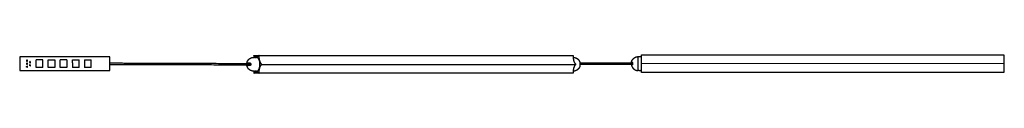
# Model space of a CAD drawing. Header units: millimetres. Extents: x 1654 to 4515, y 2767 to 2798.
# Tile 1 of 2: x 1654 to 3284, y 2767 to 2798. Entities that reach past the tile are written whole.
import ezdxf

# ---------------------------------------------------------------- set-up
doc = ezdxf.new("R2010")
doc.units = ezdxf.units.MM
doc.layers.add('Capa 01', color=7, linetype='Continuous')
doc.layers.add('Make2D$Visible$Curvas', color=7, linetype='Continuous')

msp = doc.modelspace()

# ---------------------------------------------------------------- linework, layer by layer
at = {"layer": 'Capa 01'}
for p, q in [((2054.4, 2781.7), (2574.1, 2781.7)), ((2683.1, 2782.9), (3283.1, 2783.5))]:
    msp.add_line(p, q, dxfattribs=at)
at = {"layer": 'Make2D$Visible$Curvas', "color": 7, "lineweight": -3}
for points, degree in [([(1654.1, 2794), (1654.1, 2771.5)], 1), ([(1803.1, 2794), (1654.1, 2794)], 1), ([(1681.3, 2776.3), (1681.3, 2789.3)], 1), ([(1692.3, 2789.3), (1681.3, 2789.3)], 1), ([(1692.3, 2776.3), (1692.3, 2789.3)], 1), ([(1701.3, 2789.3), (1712.3, 2789.3)], 1), ([(1701.3, 2776.3), (1701.3, 2789.3)], 1), ([(1712.3, 2789.3), (1712.3, 2776.3)], 1), ([(1721.3, 2776.3), (1721.3, 2789.3)], 1), ([(1732.3, 2789.3), (1721.3, 2789.3)], 1), ([(1732.3, 2789.3), (1732.3, 2776.3)], 1), ([(1741.3, 2784.2), (1741.3, 2789.3)], 1), ([(1741.3, 2789.3), (1752.3, 2789.3)], 1), ([(1752.3, 2776.3), (1752.3, 2789.3)], 1), ([(1761.3, 2789.3), (1772.3, 2789.3)], 1), ([(1761.3, 2789.3), (1761.3, 2776.3)], 1), ([(1772.3, 2776.3), (1772.3, 2789.3)], 1), ([(1803.1, 2771.5), (1803.1, 2794)], 1), ([(2041.5, 2793.3), (2042.8, 2793.3)], 1), ([(2041.7, 2795.9), (2041.7, 2795.4)], 1), ([(2042, 2796.4), (2050.1, 2796.4)], 1), ([(2042.3, 2796.1), (2042.1, 2796.3)], 1), ([(2045, 2793.3), (2045, 2793.3)], 1), ([(2045, 2793.3), (2046, 2793.3)], 1), ([(2050, 2796.3), (2049.8, 2796.1)], 1), ([(2050.1, 2796.4), (2569.7, 2796.4)], 1), ([(2050.4, 2795.4), (2050.4, 2795.9)], 1), ([(2570, 2795.9), (2570, 2795.4)], 1), ([(2570.1, 2793.3), (2570.2, 2793.3)], 1), ([(2677.8, 2794.5), (2679.3, 2794.5)], 1), ([(2681.8, 2794.5), (2683.1, 2794.5)], 1), ([(2683.1, 2797.5), (3283.1, 2797.5)], 1), ([(2683.1, 2796.5), (2683.1, 2797)], 1), ([(3283.1, 2797), (3283.1, 2796.5)], 1), ([(3283.1, 2794.5), (3284.3, 2794.5)], 1), ([(1654.1, 2771.5), (1803.1, 2771.5)], 1), ([(1692.3, 2776.3), (1681.3, 2776.3)], 1), ([(1712.3, 2776.3), (1701.3, 2776.3)], 1), ([(1732.3, 2776.3), (1721.3, 2776.3)], 1), ([(1741.3, 2784.2), (1741.3, 2776.3)], 1), ([(1752.3, 2776.3), (1741.3, 2776.3)], 1), ([(1772.3, 2776.3), (1761.3, 2776.3)], 1), ([(2045, 2770.3), (2045, 2770.4)], 1), ([(2054.3, 2782.2), (2054.1, 2782.4)], 1), ([(2054.1, 2781.1), (2054.3, 2781.3)], 1), ([(2573.7, 2782.4), (2573.9, 2782.2)], 1), ([(2573.9, 2781.3), (2573.7, 2781.1)], 1), ([(2581.4, 2784.4), (2668.2, 2784.4)], 1), ([(2581.5, 2783.7), (2581.5, 2783.7), (2581.5, 2783.8), (2581.5, 2783.8)], 3), ([(2668.2, 2781.6), (2581.7, 2781.6)], 1), ([(2679.3, 2771.5), (2677.8, 2771.5)], 1), ([(2683.1, 2771.5), (2681.8, 2771.5)], 1), ([(2683.1, 2783.3), (2683.1, 2783.5)], 1), ([(2683.1, 2782.2), (2683.1, 2782.4)], 1), ([(3283.1, 2783.5), (3283.1, 2783.3)], 1), ([(3283.1, 2782.4), (3283.1, 2782.2)], 1), ([(3284.3, 2771.5), (3283.1, 2771.5)], 1), ([(2042.8, 2770.3), (2041.5, 2770.3)], 1), ([(2041.7, 2768.1), (2041.7, 2767.6)], 1), ([(2050.1, 2767.1), (2042, 2767.1)], 1), ([(2042.1, 2767.2), (2042.3, 2767.4)], 1), ([(2046, 2770.3), (2045, 2770.3)], 1), ([(2045.1, 2770.4), (2045.1, 2770.4)], 1), ([(2049.8, 2767.4), (2050, 2767.2)], 1), ([(2569.7, 2767.1), (2050.1, 2767.1)], 1), ([(2050.4, 2767.6), (2050.4, 2768.1)], 1), ([(2570, 2768.1), (2570, 2767.6)], 1), ([(2570.2, 2770.3), (2570.1, 2770.3)], 1), ([(2683.1, 2768.7), (2683.1, 2769.2)], 1), ([(3283.1, 2768.2), (2683.1, 2768.2)], 1), ([(3283.1, 2769.2), (3283.1, 2768.7)], 1)]:
    msp.add_open_spline(points, degree=degree, dxfattribs=at)
for points, weights, degree, knots in [([(1666.3, 2788.7), (1665.4, 2788.7), (1665.4, 2787.8), (1665.4, 2786.9), (1666.3, 2786.9)], [1, 0.707106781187, 1, 0.707106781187, 1], 2, [0, 0, 0, 1.413717, 1.413717, 2.827433, 2.827433, 2.827433]), ([(1666.3, 2786.9), (1667.2, 2786.9), (1667.2, 2787.8), (1667.2, 2788.7), (1666.3, 2788.7)], [1, 0.707106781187, 1, 0.707106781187, 1], 2, [0, 0, 0, 1.413717, 1.413717, 2.827433, 2.827433, 2.827433]), ([(2030.1, 2783.7), (2030.3, 2784.5), (2030.5, 2785.3), (2030.8, 2786.1), (2031.4, 2787.5), (2032.2, 2788.9), (2033.4, 2790), (2034.5, 2791.1), (2035.8, 2792), (2037.3, 2792.5), (2038.5, 2793), (2039.8, 2793.3), (2041.1, 2793.3), (2041.3, 2793.3), (2041.4, 2793.3), (2041.5, 2793.3)], [0.817145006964, 0.799264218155, 0.784540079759, 0.772972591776, 0.75177816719, 0.741180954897, 0.741180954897, 0.741180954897, 0.75177816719, 0.772972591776, 0.792400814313, 0.820733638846, 0.857971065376, 0.857971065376, 0.857971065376, 0.857971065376], 3, [1.980737, 1.980737, 1.980737, 1.980737, 4.360741, 4.360741, 4.360741, 9.090509, 9.090509, 9.090509, 13.820276, 13.820276, 13.820276, 17.834534, 17.834534, 17.834534, 18.175398, 18.175398, 18.175398, 18.175398]), ([(2046, 2770.3), (2051.8, 2770.3), (2051.8, 2781.8), (2051.8, 2793.3), (2046, 2793.3)], [1, 0.707106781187, 1, 0.707106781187, 1], 2, [0, 0, 0, 18.064158, 18.064158, 36.128316, 36.128316, 36.128316]), ([(2570.2, 2793.3), (2570.3, 2793.3), (2570.4, 2793.3), (2570.5, 2793.3), (2571.9, 2793.3), (2573.2, 2793), (2574.4, 2792.5), (2575.9, 2792), (2577.2, 2791.1), (2578.3, 2790), (2579.5, 2788.9), (2580.3, 2787.5), (2580.9, 2786.1), (2581.2, 2785.3), (2581.4, 2784.5), (2581.5, 2783.7)], [0.857971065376, 0.857971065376, 0.857971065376, 0.857971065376, 0.820733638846, 0.792400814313, 0.772972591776, 0.75177816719, 0.741180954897, 0.741180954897, 0.741180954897, 0.75177816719, 0.772972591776, 0.784540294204, 0.799264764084, 0.817146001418], 3, [-0.340865, -0.340865, -0.340865, -0.340865, 0, 0, 0, 4.014257, 4.014257, 4.014257, 8.744025, 8.744025, 8.744025, 13.473793, 13.473793, 13.473793, 15.853841, 15.853841, 15.853841, 15.853841]), ([(2666.6, 2785.2), (2666.8, 2786.2), (2667.2, 2787.2), (2668, 2789.4), (2669.7, 2791.1), (2671, 2792.4), (2672.6, 2793.2)], [0.931934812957, 0.907122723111, 0.890165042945, 0.853553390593, 0.853553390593, 0.853553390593, 0.874965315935], 2, [2.355097, 2.355097, 2.355097, 4.387102, 4.387102, 9.150558, 9.150558, 12.7934, 12.7934, 12.7934]), ([(2672.6, 2793.2), (2673.1, 2793.5), (2673.6, 2793.7), (2675.7, 2794.5), (2677.8, 2794.5)], [0.874965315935, 0.88155206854, 0.890165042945, 0.926776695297, 1], 2, [12.7934, 12.7934, 12.7934, 13.914014, 13.914014, 18.301116, 18.301116, 18.301116]), ([(1666.3, 2783.7), (1665.4, 2783.7), (1665.4, 2782.8), (1665.4, 2781.9), (1666.3, 2781.9)], [1, 0.707106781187, 1, 0.707106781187, 1], 2, [0, 0, 0, 1.413717, 1.413717, 2.827433, 2.827433, 2.827433]), ([(1666.3, 2776.9), (1665.4, 2776.9), (1665.4, 2777.8), (1665.4, 2778.7), (1666.3, 2778.7)], [1, 0.707106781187, 1, 0.707106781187, 1], 2, [0, 0, 0, 1.413717, 1.413717, 2.827433, 2.827433, 2.827433]), ([(1666.3, 2781.9), (1667.2, 2781.9), (1667.2, 2782.8), (1667.2, 2783.7), (1666.3, 2783.7)], [1, 0.707106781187, 1, 0.707106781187, 1], 2, [0, 0, 0, 1.413717, 1.413717, 2.827433, 2.827433, 2.827433]), ([(1666.3, 2776.9), (1667.2, 2776.9), (1667.2, 2777.8), (1667.2, 2778.7), (1666.3, 2778.7)], [1, 0.707106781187, 1, 0.707106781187, 1], 2, [0, 0, 0, 1.413717, 1.413717, 2.827433, 2.827433, 2.827433]), ([(1671.3, 2786.2), (1670.4, 2786.2), (1670.4, 2785.3), (1670.4, 2784.4), (1671.3, 2784.4)], [1, 0.707106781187, 1, 0.707106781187, 1], 2, [0, 0, 0, 1.413717, 1.413717, 2.827433, 2.827433, 2.827433]), ([(1670.9, 2781.1), (1670.4, 2780.8), (1670.4, 2780.3), (1670.4, 2780.1), (1670.5, 2779.9)], [0.874965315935, 0.797556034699, 1, 0.909550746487, 0.874965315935], 2, [0.436574, 0.436574, 0.436574, 1.413717, 1.413717, 1.850291, 1.850291, 1.850291]), ([(1671.3, 2784.4), (1672.2, 2784.4), (1672.2, 2785.3), (1672.2, 2785.5), (1672.1, 2785.7)], [1, 0.707106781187, 1, 0.909550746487, 0.874965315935], 2, [0, 0, 0, 1.413717, 1.413717, 1.850291, 1.850291, 1.850291]), ([(1671.3, 2779.4), (1672.2, 2779.4), (1672.2, 2780.3), (1672.2, 2780.5), (1672.1, 2780.7)], [1, 0.707106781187, 1, 0.909550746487, 0.874965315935], 2, [0, 0, 0, 1.413717, 1.413717, 1.850291, 1.850291, 1.850291]), ([(2041.5, 2770.3), (2041.4, 2770.3), (2041.3, 2770.3), (2041.1, 2770.3), (2039.8, 2770.4), (2038.5, 2770.7), (2037.3, 2771.2), (2035.8, 2771.7), (2034.5, 2772.6), (2033.4, 2773.7), (2032.2, 2774.8), (2031.4, 2776.2), (2030.8, 2777.6), (2030.5, 2778.4), (2030.3, 2779.2), (2030.1, 2779.9)], [0.857971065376, 0.857971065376, 0.857971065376, 0.857971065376, 0.820733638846, 0.792400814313, 0.772972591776, 0.75177816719, 0.741180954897, 0.741180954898, 0.741180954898, 0.75177816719, 0.772972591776, 0.784540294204, 0.799264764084, 0.817146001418], 3, [-0.340865, -0.340865, -0.340865, -0.340865, 0, 0, 0, 4.014257, 4.014257, 4.014257, 8.744025, 8.744025, 8.744025, 13.473793, 13.473793, 13.473793, 15.853841, 15.853841, 15.853841, 15.853841]), ([(2054.3, 2781.3), (2054.4, 2781.5), (2054.4, 2781.7), (2054.4, 2782), (2054.3, 2782.2)], [1, 0.866025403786, 1, 0.866025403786, 1], 2, [-1.047198, -1.047198, -1.047198, -0.523599, -0.523599, 0, 0, 0]), ([(2581.5, 2779.9), (2581.4, 2779.2), (2581.2, 2778.4), (2580.9, 2777.6), (2580.3, 2776.2), (2579.5, 2774.8), (2578.3, 2773.7), (2577.2, 2772.6), (2575.9, 2771.7), (2574.4, 2771.2), (2573.2, 2770.7), (2571.9, 2770.4), (2570.5, 2770.3), (2570.4, 2770.3), (2570.3, 2770.3), (2570.2, 2770.3)], [0.817152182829, 0.799268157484, 0.784541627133, 0.772972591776, 0.75177816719, 0.741180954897, 0.741180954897, 0.741180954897, 0.75177816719, 0.772972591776, 0.792400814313, 0.820733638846, 0.857971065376, 0.857971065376, 0.857971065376, 0.857971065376], 3, [1.980419, 1.980419, 1.980419, 1.980419, 4.360741, 4.360741, 4.360741, 9.090509, 9.090509, 9.090509, 13.820276, 13.820276, 13.820276, 17.834534, 17.834534, 17.834534, 18.175398, 18.175398, 18.175398, 18.175398]), ([(2573.9, 2782.2), (2574.1, 2782), (2574.1, 2781.7), (2574.1, 2781.5), (2573.9, 2781.3)], [1, 0.866025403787, 1, 0.866025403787, 1], 2, [0, 0, 0, 0.523599, 0.523599, 1.047198, 1.047198, 1.047198]), ([(2666.6, 2780.7), (2666.8, 2779.7), (2667.2, 2778.7), (2668, 2776.5), (2669.7, 2774.8), (2671.4, 2773.2), (2673.6, 2772.3), (2675.7, 2771.5), (2677.8, 2771.5)], [0.931934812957, 0.907122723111, 0.890165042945, 0.853553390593, 0.853553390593, 0.853553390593, 0.890165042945, 0.926776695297, 1], 2, [2.355097, 2.355097, 2.355097, 4.387102, 4.387102, 9.150558, 9.150558, 13.914014, 13.914014, 18.301116, 18.301116, 18.301116]), ([(2683.1, 2782.4), (2683.1, 2782.6), (2683.1, 2782.9), (2683.1, 2783.2), (2683.1, 2783.3)], [1, 0.866025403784, 1, 0.866025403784, 1], 2, [-1.047198, -1.047198, -1.047198, -0.523599, -0.523599, 0, 0, 0]), ([(3283.1, 2783.3), (3283.1, 2783.2), (3283.1, 2782.9), (3283.1, 2782.6), (3283.1, 2782.4)], [1, 0.866025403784, 1, 0.866025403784, 1], 2, [-1.047198, -1.047198, -1.047198, -0.523599, -0.523599, 0, 0, 0])]:
    msp.add_rational_spline(points, weights, degree=degree, knots=knots, dxfattribs=at)
for points, weights, degree in [([(2041.7, 2795.4), (2041.7, 2794.4), (2041.6, 2793.3)], [1, 0.981846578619, 0.968612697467], 2), ([(2041.7, 2795.9), (2041.7, 2796.4), (2042, 2796.4)], [1, 0.707106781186, 1], 2), ([(2042.1, 2796.3), (2042, 2796.4), (2042, 2796.4)], [1, 0.96592582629, 1], 2), ([(2046, 2794.1), (2044, 2794.1), (2042.3, 2796.1)], [1, 0.965925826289, 1], 2), ([(2049.8, 2796.1), (2048, 2794.1), (2046, 2794.1)], [1, 0.965925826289, 1], 2), ([(2050, 2796.3), (2050, 2796.4), (2050.1, 2796.4)], [1, 0.965925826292, 1], 2), ([(2050.4, 2795.9), (2050.4, 2796.4), (2050.1, 2796.4)], [1, 0.707106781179, 1], 2), ([(2054.1, 2782.4), (2050.4, 2786.7), (2050.4, 2795.4)], [1, 0.866025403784, 1], 2), ([(2569.7, 2796.4), (2570, 2796.4), (2570, 2795.9)], [1, 0.707106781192, 1], 2), ([(2570, 2795.4), (2570, 2786.7), (2573.7, 2782.4)], [1, 0.866025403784, 1], 2), ([(2677.8, 2783), (2677.8, 2794.5), (2677.8, 2794.5)], [1, 0.707106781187, 1], 2), ([(2683.1, 2797), (2683.1, 2797.5), (2683.1, 2797.5)], [1, 0.707106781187, 1], 2), ([(2683.1, 2783.5), (2683.1, 2787.9), (2683.1, 2796.5)], [1, 0.866025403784, 1], 2), ([(3283.1, 2797.5), (3283.1, 2797.5), (3283.1, 2797)], [1, 0.707106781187, 1], 2), ([(3283.1, 2796.5), (3283.1, 2787.9), (3283.1, 2783.5)], [1, 0.866025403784, 1], 2), ([(1671.3, 2779.4), (1670.7, 2779.4), (1670.5, 2779.9)], [1, 0.797556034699, 0.874965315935], 2), ([(1670.9, 2781.1), (1671.1, 2781.2), (1671.3, 2781.2)], [0.874965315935, 0.909550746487, 1], 2), ([(1671.3, 2786.2), (1671.8, 2786.2), (1672.1, 2785.7)], [1, 0.797556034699, 0.874965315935], 2), ([(1671.3, 2781.2), (1671.8, 2781.2), (1672.1, 2780.7)], [1, 0.797556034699, 0.874965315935], 2), ([(2030.3, 2784.1), (2030.8, 2784.1), (2034.9, 2784.1)], [1, 0.913792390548, 1], 2), ([(2034.9, 2779.6), (2030.8, 2779.6), (2030.3, 2779.6)], [1, 0.913792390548, 1], 2), ([(2032.5, 2784.1), (2032.3, 2784.1), (2032, 2784), (2031.8, 2783.8)], [1, 0.971301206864, 0.971301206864, 1], 3), ([(2031.8, 2779.9), (2032, 2779.7), (2032.3, 2779.6), (2032.5, 2779.6)], [1, 0.971301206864, 0.971301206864, 1], 3), ([(2036.2, 2783.2), (2036.2, 2783.2), (2036.2, 2783.2)], [0.975460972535, 0.987166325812, 1], 2), ([(2036.2, 2780.4), (2036.2, 2780.4), (2036.2, 2780.4)], [0.987128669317, 0.992905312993, 1], 2), ([(2036.5, 2782.3), (2036.5, 2782.1), (2036.5, 2781.8)], [1, 0.999792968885, 1], 2), ([(2036.5, 2781.8), (2036.5, 2781.6), (2036.5, 2781.4)], [1, 0.999792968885, 1], 2), ([(2050.4, 2768.1), (2050.4, 2776.7), (2054.1, 2781.1)], [1, 0.866025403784, 1], 2), ([(2573.7, 2781.1), (2570, 2776.7), (2570, 2768.1)], [1, 0.866025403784, 1], 2), ([(2581.7, 2781.8), (2581.7, 2782.1), (2581.7, 2782.3)], [1, 0.999792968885, 1], 2), ([(2581.7, 2781.4), (2581.7, 2781.6), (2581.7, 2781.8)], [1, 0.999792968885, 1], 2), ([(2666.6, 2785.2), (2666.6, 2785.2), (2667.5, 2785.2)], [1, 0.978210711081, 1], 2), ([(2667.5, 2780.7), (2666.6, 2780.7), (2666.6, 2780.7)], [1, 0.978210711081, 1], 2), ([(2668.3, 2783.4), (2668.3, 2783.2), (2668.3, 2783)], [1, 0.999792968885, 1], 2), ([(2668.3, 2783), (2668.3, 2782.7), (2668.3, 2782.5)], [1, 0.999792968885, 1], 2), ([(2677.8, 2771.5), (2677.8, 2771.5), (2677.8, 2783)], [1, 0.707106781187, 1], 2), ([(2683.1, 2769.2), (2683.1, 2777.9), (2683.1, 2782.2)], [1, 0.866025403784, 1], 2), ([(3283.1, 2782.2), (3283.1, 2777.9), (3283.1, 2769.2)], [1, 0.866025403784, 1], 2), ([(2041.6, 2770.3), (2041.7, 2769.2), (2041.7, 2768.1)], [0.966112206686, 0.980100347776, 1], 2), ([(2041.7, 2767.6), (2041.7, 2767.1), (2042, 2767.1)], [1, 0.70710678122, 1], 2), ([(2042, 2767.1), (2042, 2767.1), (2042.1, 2767.2)], [1, 0.965925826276, 1], 2), ([(2042.3, 2767.4), (2044, 2769.4), (2046, 2769.4)], [1, 0.965925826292, 1], 2), ([(2046, 2769.4), (2048, 2769.4), (2049.8, 2767.4)], [1, 0.965925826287, 1], 2), ([(2050, 2767.2), (2050, 2767.1), (2050.1, 2767.1)], [1, 0.965925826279, 1], 2), ([(2050.1, 2767.1), (2050.4, 2767.1), (2050.4, 2767.6)], [1, 0.70710678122, 1], 2), ([(2570, 2767.6), (2570, 2767.1), (2569.7, 2767.1)], [1, 0.707106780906, 1], 2), ([(2683.1, 2768.2), (2683.1, 2768.2), (2683.1, 2768.7)], [1, 0.707106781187, 1], 2), ([(3283.1, 2768.7), (3283.1, 2768.2), (3283.1, 2768.2)], [1, 0.707106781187, 1], 2)]:
    msp.add_rational_spline(points, weights, degree=degree, dxfattribs=at)
for points, knots in [([(2043.9, 2793.3), (2043.8, 2793.3), (2043.7, 2793.3), (2043.4, 2793.3), (2043.2, 2793.3), (2043, 2793.3), (2043, 2793.3), (2042.9, 2793.3), (2042.8, 2793.3), (2042.8, 2793.3)], [2.634109, 2.634109, 2.634109, 2.634109, 2.962835, 2.962835, 3.456641, 3.456641, 3.703544, 3.703544, 3.950447, 3.950447, 3.950447, 3.950447]), ([(2045.1, 2793.3), (2045.1, 2793.3), (2045.1, 2793.3), (2045, 2793.3), (2045, 2793.3), (2044.8, 2793.3), (2044.6, 2793.3), (2044.4, 2793.3), (2044.3, 2793.3), (2044.2, 2793.3), (2044.1, 2793.3), (2044, 2793.3), (2043.9, 2793.3), (2043.9, 2793.3)], [0.657674, 0.657674, 0.657674, 0.657674, 0.987612, 0.987612, 1.481418, 1.481418, 1.975223, 1.975223, 2.222126, 2.222126, 2.469029, 2.469029, 2.634109, 2.634109, 2.634109, 2.634109]), ([(2043.9, 2793.3), (2044, 2793.3), (2044.1, 2793.3), (2044.4, 2793.3), (2044.5, 2793.3), (2044.8, 2793.3), (2044.9, 2793.3), (2045, 2793.3)], [2.637075, 2.637075, 2.637075, 2.637075, 2.966358, 2.966358, 3.460751, 3.460751, 3.955144, 3.955144, 3.955144, 3.955144]), ([(2045, 2793.3), (2045, 2793.3), (2045.1, 2793.3), (2045.1, 2793.3), (2045.1, 2793.3), (2045.1, 2793.3)], [0, 0, 0, 0, 0.4938059, 0.4938059, 0.6576737, 0.6576737, 0.6576737, 0.6576737]), ([(2681.8, 2794.5), (2681.8, 2794.5), (2681.8, 2794.5), (2681.7, 2794.5), (2681.6, 2794.4), (2681.4, 2794.4), (2681.2, 2794.4), (2680.9, 2794.4), (2680.8, 2794.4), (2680.5, 2794.4), (2680.4, 2794.4), (2680.3, 2794.4), (2680.2, 2794.4), (2680, 2794.4), (2679.8, 2794.4), (2679.6, 2794.4), (2679.5, 2794.5), (2679.4, 2794.5), (2679.4, 2794.5), (2679.4, 2794.5), (2679.3, 2794.5), (2679.3, 2794.5)], [0, 0, 0, 0, 0.493806, 0.493806, 0.987612, 0.987612, 1.481418, 1.481418, 1.975223, 1.975223, 2.222126, 2.222126, 2.469029, 2.469029, 2.962835, 2.962835, 3.456641, 3.456641, 3.703544, 3.703544, 3.950447, 3.950447, 3.950447, 3.950447]), ([(1803.1, 2784), (1804.2, 2784), (1805.4, 2784), (1806.6, 2784), (1808, 2784), (1809.4, 2784), (1810.8, 2784), (1812.3, 2784), (1813.7, 2784), (1815.1, 2784), (1816.6, 2784), (1818.1, 2784), (1819.6, 2784), (1821.2, 2784), (1822.7, 2784), (1824.2, 2784), (1825.8, 2783.9), (1827.4, 2783.9), (1828.9, 2783.9), (1830.5, 2783.9), (1832.1, 2783.9), (1833.7, 2783.9), (1837.1, 2783.9), (1840.4, 2783.9), (1843.8, 2783.9), (1847.3, 2783.9), (1850.8, 2783.9), (1854.3, 2783.9), (1858, 2783.8), (1861.6, 2783.8), (1865.3, 2783.8), (1869.2, 2783.8), (1873, 2783.8), (1876.9, 2783.8), (1880.8, 2783.8), (1884.8, 2783.8), (1888.9, 2783.7), (1893, 2783.7), (1897.2, 2783.7), (1901.4, 2783.7), (1905.7, 2783.7), (1910, 2783.7), (1914.4, 2783.7), (1918.9, 2783.6), (1923.4, 2783.6), (1927.9, 2783.6), (1932.5, 2783.6), (1937.2, 2783.6), (1941.9, 2783.6), (1946.7, 2783.5), (1951.5, 2783.5), (1956.3, 2783.5), (1961.3, 2783.5), (1966.3, 2783.5), (1971.3, 2783.5), (1976.5, 2783.4), (1981.6, 2783.4), (1986.8, 2783.4), (1992.1, 2783.4), (1997.4, 2783.4), (2002.8, 2783.4), (2008.2, 2783.3), (2013.7, 2783.3), (2019.2, 2783.3), (2024.8, 2783.3), (2030.5, 2783.3), (2036.2, 2783.2)], [147.74328, 147.74328, 147.74328, 147.74328, 154.189915, 154.189915, 154.189915, 162.014359, 162.014359, 162.014359, 169.838504, 169.838504, 169.838504, 178.000406, 178.000406, 178.000406, 186.161307, 186.161307, 186.161307, 194.662076, 194.662076, 194.662076, 203.162096, 203.162096, 203.162096, 220.839656, 220.839656, 220.839656, 239.196096, 239.196096, 239.196096, 258.232377, 258.232377, 258.232377, 277.949261, 277.949261, 277.949261, 298.346198, 298.346198, 298.346198, 319.425904, 319.425904, 319.425904, 341.187756, 341.187756, 341.187756, 363.631952, 363.631952, 363.631952, 386.759977, 386.759977, 386.759977, 410.57052, 410.57052, 410.57052, 435.06668, 435.06668, 435.06668, 460.247273, 460.247273, 460.247273, 486.111816, 486.111816, 486.111816, 512.662325, 512.662325, 512.662325, 539.897482, 539.897482, 539.897482, 539.897482]), ([(2036.2, 2780.4), (2030.5, 2780.5), (2024.8, 2780.5), (2019.2, 2780.5), (2013.7, 2780.5), (2008.2, 2780.5), (2002.7, 2780.6), (1997.4, 2780.6), (1992.1, 2780.6), (1986.8, 2780.6), (1981.6, 2780.6), (1976.5, 2780.6), (1971.3, 2780.7), (1966.3, 2780.7), (1961.3, 2780.7), (1956.3, 2780.7), (1951.5, 2780.7), (1946.7, 2780.7), (1941.9, 2780.8), (1937.2, 2780.8), (1932.5, 2780.8), (1927.9, 2780.8), (1923.4, 2780.8), (1918.9, 2780.8), (1914.4, 2780.9), (1910, 2780.9), (1905.7, 2780.9), (1901.4, 2780.9), (1897.2, 2780.9), (1893, 2780.9), (1888.9, 2780.9), (1884.8, 2781), (1880.8, 2781), (1876.8, 2781), (1873, 2781), (1869.1, 2781), (1865.3, 2781), (1861.6, 2781), (1858, 2781), (1854.3, 2781.1), (1850.8, 2781.1), (1847.3, 2781.1), (1843.8, 2781.1), (1840.4, 2781.1), (1837.1, 2781.1), (1833.7, 2781.1), (1832.1, 2781.1), (1830.5, 2781.1), (1828.9, 2781.1), (1827.3, 2781.1), (1825.8, 2781.1), (1824.2, 2781.2), (1822.7, 2781.2), (1821.1, 2781.2), (1819.6, 2781.2), (1818.1, 2781.2), (1816.6, 2781.2), (1815.1, 2781.2), (1813.7, 2781.2), (1812.3, 2781.2), (1810.8, 2781.2), (1809.4, 2781.2), (1808, 2781.2), (1806.6, 2781.2), (1805.4, 2781.2), (1804.2, 2781.2), (1803.1, 2781.2)], [0, 0, 0, 0, 27.235142, 27.235142, 27.235142, 53.785634, 53.785634, 53.785634, 79.650159, 79.650159, 79.650159, 104.830734, 104.830734, 104.830734, 129.326874, 129.326874, 129.326874, 153.137396, 153.137396, 153.137396, 176.265398, 176.265398, 176.265398, 198.709571, 198.709571, 198.709571, 220.471397, 220.471397, 220.471397, 241.551075, 241.551075, 241.551075, 261.947983, 261.947983, 261.947983, 281.664835, 281.664835, 281.664835, 300.701082, 300.701082, 300.701082, 319.057485, 319.057485, 319.057485, 336.735004, 336.735004, 336.735004, 345.235002, 345.235002, 345.235002, 353.735748, 353.735748, 353.735748, 361.896625, 361.896625, 361.896625, 370.058502, 370.058502, 370.058502, 377.88262, 377.88262, 377.88262, 385.707037, 385.707037, 385.707037, 392.137572, 392.137572, 392.137572, 392.137572]), ([(2030.1, 2783.7), (2030.2, 2783.8), (2030.2, 2783.8), (2030.2, 2783.9), (2030.2, 2783.9), (2030.2, 2784), (2030.2, 2784), (2030.2, 2784.1), (2030.3, 2784.1), (2030.3, 2784.1)], [1.739575, 1.739575, 1.739575, 1.739575, 1.877849, 1.877849, 2.253419, 2.253419, 2.628989, 2.628989, 3.004559, 3.004559, 3.004559, 3.004559]), ([(2030.1, 2783.3), (2030.1, 2783.4), (2030.1, 2783.5), (2030.1, 2783.7), (2030.1, 2783.7), (2030.1, 2783.7)], [1.0447691, 1.0447691, 1.0447691, 1.0447691, 1.5022795, 1.5022795, 1.7395753, 1.7395753, 1.7395753, 1.7395753]), ([(2030.1, 2779.9), (2030.1, 2780), (2030.1, 2780), (2030.1, 2780.2), (2030.1, 2780.3), (2030.1, 2780.4), (2030.1, 2780.4), (2030.1, 2780.5)], [1.2672822, 1.2672822, 1.2672822, 1.2672822, 1.5033529, 1.5033529, 1.8791911, 1.8791911, 2.0150883, 2.0150883, 2.0150883, 2.0150883]), ([(2030.3, 2779.6), (2030.2, 2779.6), (2030.2, 2779.6), (2030.2, 2779.8), (2030.2, 2779.9), (2030.1, 2779.9)], [0, 0, 0, 0, 0.751676, 0.751676, 1.267282, 1.267282, 1.267282, 1.267282]), ([(2031.9, 2783.3), (2031.9, 2783.3), (2031.9, 2783.4), (2031.9, 2783.6), (2031.8, 2783.7), (2031.8, 2783.8)], [-0.7542794, -0.7542794, -0.7542794, -0.7542794, -0.4478081, -0.4478081, 0, 0, 0, 0]), ([(2031.8, 2779.9), (2031.8, 2780), (2031.9, 2780.1), (2031.9, 2780.3), (2031.9, 2780.4), (2031.9, 2780.5)], [-1.7912424, -1.7912424, -1.7912424, -1.7912424, -1.3434318, -1.3434318, -1.003103, -1.003103, -1.003103, -1.003103]), ([(2034.9, 2784.1), (2035.1, 2784.1), (2035.3, 2784.1), (2035.6, 2783.9), (2035.8, 2783.8), (2036, 2783.5), (2036.1, 2783.4), (2036.2, 2783.2), (2036.3, 2783.1), (2036.4, 2782.9), (2036.4, 2782.8), (2036.5, 2782.5), (2036.5, 2782.4), (2036.5, 2782.3)], [0, 0, 0, 0, 0.751676, 0.751676, 1.503353, 1.503353, 1.879191, 1.879191, 2.255029, 2.255029, 2.630868, 2.630868, 3.006706, 3.006706, 3.006706, 3.006706]), ([(2036.5, 2781.4), (2036.5, 2781.3), (2036.5, 2781.1), (2036.4, 2780.9), (2036.4, 2780.8), (2036.2, 2780.5), (2036.1, 2780.3), (2035.9, 2780), (2035.8, 2779.9), (2035.6, 2779.8), (2035.5, 2779.8), (2035.4, 2779.7), (2035.3, 2779.6), (2035.1, 2779.6), (2035, 2779.6), (2034.9, 2779.6)], [0, 0, 0, 0, 0.37557, 0.37557, 0.75114, 0.75114, 1.502279, 1.502279, 1.877849, 1.877849, 2.253419, 2.253419, 2.628989, 2.628989, 3.004559, 3.004559, 3.004559, 3.004559]), ([(2042.8, 2770.3), (2042.9, 2770.3), (2043, 2770.3), (2043.2, 2770.4), (2043.4, 2770.4), (2043.7, 2770.4), (2043.9, 2770.4), (2044.2, 2770.4), (2044.4, 2770.4), (2044.6, 2770.4), (2044.6, 2770.4), (2044.8, 2770.4), (2044.8, 2770.4), (2045, 2770.4), (2045, 2770.4), (2045.1, 2770.4), (2045.1, 2770.4), (2045.1, 2770.4)], [0, 0, 0, 0, 0.493806, 0.493806, 0.987612, 0.987612, 1.481418, 1.481418, 1.975223, 1.975223, 2.222126, 2.222126, 2.469029, 2.469029, 2.962835, 2.962835, 3.291954, 3.291954, 3.291954, 3.291954]), ([(2045, 2770.3), (2044.9, 2770.3), (2044.8, 2770.3), (2044.5, 2770.4), (2044.4, 2770.4), (2044.1, 2770.4), (2044, 2770.4), (2043.9, 2770.4)], [0, 0, 0, 0, 0.494393, 0.494393, 0.988786, 0.988786, 1.31978, 1.31978, 1.31978, 1.31978]), ([(2581.4, 2779.6), (2581.4, 2779.6), (2581.4, 2779.6), (2581.5, 2779.6), (2581.5, 2779.7), (2581.5, 2779.8), (2581.5, 2779.8), (2581.5, 2779.9), (2581.5, 2779.9), (2581.5, 2779.9)], [0, 0, 0, 0, 0.37557, 0.37557, 0.75114, 0.75114, 1.12671, 1.12671, 1.264428, 1.264428, 1.264428, 1.264428]), ([(2581.7, 2782.3), (2581.7, 2782.4), (2581.6, 2782.5), (2581.6, 2782.8), (2581.6, 2782.9), (2581.6, 2783.1), (2581.6, 2783.2), (2581.6, 2783.4), (2581.6, 2783.5), (2581.6, 2783.7), (2581.5, 2783.7), (2581.5, 2783.7)], [0, 0, 0, 0, 0.375838, 0.375838, 0.751676, 0.751676, 1.127515, 1.127515, 1.503353, 1.503353, 1.739424, 1.739424, 1.739424, 1.739424]), ([(2581.5, 2779.9), (2581.5, 2780), (2581.6, 2780), (2581.6, 2780.3), (2581.6, 2780.5), (2581.6, 2780.8), (2581.6, 2780.9), (2581.6, 2781.1), (2581.7, 2781.3), (2581.7, 2781.4)], [1.264984, 1.264984, 1.264984, 1.264984, 1.502279, 1.502279, 2.253419, 2.253419, 2.628989, 2.628989, 3.004559, 3.004559, 3.004559, 3.004559]), ([(2667.5, 2785.2), (2667.6, 2785.2), (2667.7, 2785.2), (2667.9, 2785), (2668, 2784.9), (2668.1, 2784.6), (2668.2, 2784.6), (2668.2, 2784.4), (2668.3, 2784.3), (2668.3, 2784), (2668.3, 2783.9), (2668.3, 2783.7), (2668.3, 2783.5), (2668.3, 2783.4)], [0, 0, 0, 0, 0.751676, 0.751676, 1.503353, 1.503353, 1.879191, 1.879191, 2.255029, 2.255029, 2.630868, 2.630868, 3.006706, 3.006706, 3.006706, 3.006706]), ([(2668.3, 2783.4), (2668.3, 2783.5), (2668.3, 2783.7), (2668.3, 2783.9), (2668.3, 2784), (2668.2, 2784.4), (2668.2, 2784.6), (2668.1, 2784.8), (2668, 2784.9), (2667.9, 2785), (2667.9, 2785.1), (2667.8, 2785.1), (2667.7, 2785.2), (2667.6, 2785.2), (2667.6, 2785.2), (2667.5, 2785.2)], [0, 0, 0, 0, 0.37557, 0.37557, 0.75114, 0.75114, 1.502279, 1.502279, 1.877849, 1.877849, 2.253419, 2.253419, 2.628989, 2.628989, 3.004559, 3.004559, 3.004559, 3.004559]), ([(2667.5, 2780.7), (2667.6, 2780.7), (2667.7, 2780.8), (2667.9, 2780.9), (2668, 2781.1), (2668.1, 2781.3), (2668.2, 2781.4), (2668.2, 2781.6), (2668.3, 2781.7), (2668.3, 2781.9), (2668.3, 2782), (2668.3, 2782.3), (2668.3, 2782.4), (2668.3, 2782.5)], [0, 0, 0, 0, 0.751676, 0.751676, 1.503353, 1.503353, 1.879191, 1.879191, 2.255029, 2.255029, 2.630868, 2.630868, 3.006706, 3.006706, 3.006706, 3.006706]), ([(2668.3, 2782.5), (2668.3, 2782.4), (2668.3, 2782.3), (2668.3, 2782), (2668.3, 2781.9), (2668.2, 2781.6), (2668.2, 2781.4), (2668.1, 2781.1), (2668, 2781.1), (2667.9, 2780.9), (2667.9, 2780.9), (2667.8, 2780.8), (2667.7, 2780.8), (2667.6, 2780.7), (2667.6, 2780.7), (2667.5, 2780.7)], [0, 0, 0, 0, 0.37557, 0.37557, 0.75114, 0.75114, 1.502279, 1.502279, 1.877849, 1.877849, 2.253419, 2.253419, 2.628989, 2.628989, 3.004559, 3.004559, 3.004559, 3.004559]), ([(2679.3, 2771.5), (2679.3, 2771.5), (2679.4, 2771.5), (2679.5, 2771.5), (2679.6, 2771.5), (2679.8, 2771.5), (2680, 2771.5), (2680.3, 2771.5), (2680.4, 2771.5), (2680.7, 2771.5), (2680.8, 2771.5), (2680.9, 2771.5), (2681, 2771.5), (2681.2, 2771.5), (2681.4, 2771.5), (2681.6, 2771.5), (2681.7, 2771.5), (2681.8, 2771.5), (2681.8, 2771.5), (2681.8, 2771.5), (2681.8, 2771.5), (2681.8, 2771.5)], [0, 0, 0, 0, 0.493806, 0.493806, 0.987612, 0.987612, 1.481418, 1.481418, 1.975223, 1.975223, 2.222126, 2.222126, 2.469029, 2.469029, 2.962835, 2.962835, 3.456641, 3.456641, 3.703544, 3.703544, 3.950447, 3.950447, 3.950447, 3.950447]), ([(2045.1, 2770.4), (2045.1, 2770.4), (2045.1, 2770.4), (2045.1, 2770.4), (2045.1, 2770.3), (2045, 2770.3), (2045, 2770.3), (2045, 2770.3)], [3.2919538, 3.2919538, 3.2919538, 3.2919538, 3.4566411, 3.4566411, 3.703544, 3.703544, 3.9504469, 3.9504469, 3.9504469, 3.9504469])]:
    msp.add_open_spline(points, degree=3, knots=knots, dxfattribs=at)

doc.saveas('drawing.dxf')
